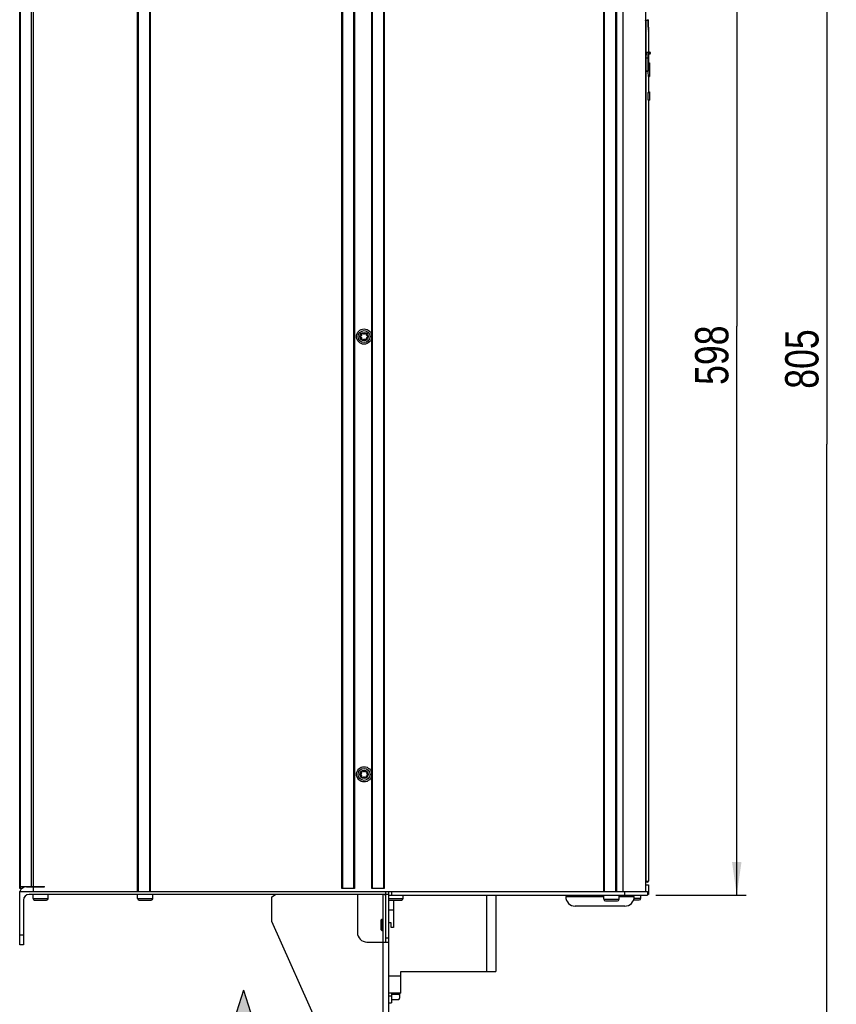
# Model space of a CAD drawing. Extents: x 0 to 594, y 0 to 420.
# Tile 47 of 157: x 191 to 277, y 154 to 258. Entities that reach past the tile are written whole.
import ezdxf

# ---------------------------------------------------------------- set-up
doc = ezdxf.new("R2010")
doc.units = 0
doc.header["$LTSCALE"] = 32.67
doc.layers.get('0').update_dxf_attribs({"linetype": 'CONTINUOUS'})
doc.styles.get("Standard").update_dxf_attribs({"font": 'txt', "width": 0.8})
doc.dimstyles.get("Standard").update_dxf_attribs({"dimtxt": 2.5, "dimasz": 2.5, "dimexe": 1.25, "dimexo": 0.625, "dimtad": 1, "dimcen": 2.5, "dimazin": 3, "dimtfac": 1, "dimtmove": 0, "dimatfit": 3})

# ---------------------------------------------------------------- blocks, each defined once
blk = doc.blocks.new('_FILLED')
at = {"color": 0, "linetype": 'BYBLOCK'}
blk.add_solid([(0, 0), (-1, 0.143), (-1, -0.143)], dxfattribs=at)
blk = doc.blocks.new('*D9')
at = {"color": 2, "linetype": 'CONTINUOUS'}
for p, q in [((246.75, 293.45), (255.52, 293.45)), ((258.79, 293.45), (276.6, 293.45)), ((275.6, 293.45), (275.6, 212.95)), ((275.6, 132.45), (275.6, 212.95)), ((227.86, 132.45), (276.6, 132.45))]:
    blk.add_line(p, q, dxfattribs=at)
at = {"color": 2, "linetype": 'CONTINUOUS', "xscale": 3.5, "yscale": 3.5, "zscale": 3.5}
for p, rotation in [((275.6, 293.45), 90), ((275.6, 132.45), 270)]:
    blk.add_blockref('_FILLED', p, dxfattribs=dict(at, rotation=rotation))
at = {"color": 5, "linetype": 'CONTINUOUS', "width": 0.8}
blk.add_text('805', height=3.5, rotation=90, dxfattribs=at).set_placement((274.72, 218.77))
blk = doc.blocks.new('*D13')
at = {"color": 2, "linetype": 'CONTINUOUS'}
for p, q in [((254.47, 285.15), (256.84, 285.15)), ((258.14, 285.15), (267.13, 285.15)), ((266.13, 285.15), (266.13, 225.35)), ((266.13, 165.55), (266.13, 225.35)), ((257.62, 165.55), (267.13, 165.55))]:
    blk.add_line(p, q, dxfattribs=at)
at = {"color": 2, "linetype": 'CONTINUOUS', "xscale": 3.5, "yscale": 3.5, "zscale": 3.5}
for p, rotation in [((266.13, 285.15), 90), ((266.13, 165.55), 270)]:
    blk.add_blockref('_FILLED', p, dxfattribs=dict(at, rotation=rotation))
at = {"color": 5, "linetype": 'CONTINUOUS', "width": 0.8}
blk.add_text('598', height=3.5, rotation=90, dxfattribs=at).set_placement((265.25, 219.17))
blk = doc.blocks.new('ARROW_BL4', base_point=(214.27, 149.57))
at = {"color": 7, "linetype": 'CONTINUOUS'}
for p, q in [((214.27, 155.57), (212.95, 151.44)), ((214.27, 155.57), (215.59, 151.44)), ((212.95, 151.44), (214.07, 152.11)), ((214.07, 143.57), (214.07, 152.11)), ((214.47, 152.11), (214.47, 143.57)), ((215.59, 151.44), (214.47, 152.11)), ((214.07, 143.57), (214.47, 143.57))]:
    blk.add_line(p, q, dxfattribs=at)
for points in [[(212.95, 151.44), (214.27, 155.57), (214.07, 152.11)], [(214.07, 152.11), (214.27, 155.57), (214.47, 152.11)], [(214.27, 155.57), (215.59, 151.44), (214.47, 152.11)], [(214.07, 143.57), (214.07, 152.11), (214.47, 152.11)], [(214.47, 152.11), (214.47, 143.57), (214.07, 143.57)]]:
    blk.add_solid(points, dxfattribs=at)

msp = doc.modelspace()

# ---------------------------------------------------------------- linework, layer by layer
at = {"color": 7, "linetype": 'CONTINUOUS'}
for p, q in [((190.754, 166.248), (190.754, 283.827)), ((190.854, 166.25), (190.854, 283.827)), ((191.974, 283.827), (191.974, 166.465)), ((192.154, 283.827), (192.154, 166.465)), ((203.154, 165.952), (203.154, 283.852)), ((203.244, 165.952), (203.244, 283.852)), ((204.384, 283.852), (204.384, 165.952)), ((204.474, 283.852), (204.474, 165.952)), ((224.634, 166.252), (224.634, 283.852)), ((224.714, 166.252), (224.714, 283.852)), ((225.854, 283.852), (225.854, 166.252)), ((225.954, 283.852), (225.954, 166.252)), ((227.754, 166.252), (227.754, 283.952)), ((227.854, 166.252), (227.854, 283.852)), ((228.994, 283.852), (228.994, 166.252)), ((229.074, 283.852), (229.074, 166.252)), ((252.154, 165.952), (252.154, 283.852)), ((252.244, 165.952), (252.244, 283.852)), ((253.384, 283.852), (253.384, 165.952)), ((253.474, 283.852), (253.474, 165.952)), ((254.154, 283.852), (254.154, 165.952)), ((256.55, 283.852), (256.55, 166.042)), ((256.55, 283.852), (256.55, 166.042)), ((256.824, 257.472), (256.55, 257.472)), ((256.554, 257.472), (256.554, 165.952)), ((256.586, 257.472), (256.586, 167.012)), ((256.772, 257.548), (256.772, 257.548)), ((256.825, 257.394), (256.824, 257.472)), ((256.825, 257.472), (256.826, 257.369)), ((256.826, 257.294), (256.825, 257.394)), ((256.826, 257.369), (256.829, 257.15)), ((256.828, 257.197), (256.826, 257.294)), ((256.829, 257.104), (256.828, 257.197)), ((256.829, 257.15), (256.832, 256.931)), ((256.831, 256.994), (256.829, 257.104)), ((256.832, 256.891), (256.831, 256.994)), ((256.832, 256.931), (256.837, 256.676)), ((256.834, 256.796), (256.832, 256.891)), ((256.836, 256.692), (256.834, 256.796)), ((256.838, 256.587), (256.836, 256.692)), ((256.84, 256.488), (256.838, 256.587)), ((256.844, 256.332), (256.843, 256.367)), ((256.844, 256.332), (256.844, 256.332)), ((256.844, 256.332), (256.844, 254.142)), ((256.62, 253.624), (256.621, 253.659)), ((256.62, 253.589), (256.62, 253.624)), ((256.62, 253.554), (256.62, 253.589)), ((256.62, 252.19), (256.62, 253.554)), ((256.62, 253.542), (256.824, 253.542)), ((256.621, 253.693), (256.622, 253.727)), ((256.621, 253.659), (256.621, 253.693)), ((256.622, 253.727), (256.623, 253.76)), ((256.623, 253.76), (256.624, 253.793)), ((256.624, 253.793), (256.625, 253.824)), ((256.625, 253.824), (256.627, 253.855)), ((256.627, 253.855), (256.628, 253.875)), ((256.628, 253.875), (256.629, 253.894)), ((256.63, 253.922), (256.631, 253.94)), ((256.631, 253.94), (256.633, 253.957)), ((256.633, 253.957), (256.634, 253.974)), ((256.634, 253.974), (256.635, 253.99)), ((256.635, 253.99), (256.637, 254.005)), ((256.637, 254.005), (256.638, 254.02)), ((256.664, 254.142), (256.994, 254.142)), ((256.775, 253.624), (256.774, 253.577)), ((256.774, 253.577), (256.774, 252.142)), ((256.776, 253.705), (256.775, 253.67)), ((256.775, 253.67), (256.775, 253.624)), ((256.777, 253.771), (256.776, 253.738)), ((256.776, 253.738), (256.776, 253.705)), ((256.778, 253.803), (256.777, 253.771)), ((256.779, 253.835), (256.778, 253.803)), ((256.781, 253.865), (256.779, 253.835)), ((256.782, 253.894), (256.781, 253.865)), ((256.784, 253.922), (256.782, 253.894)), ((256.785, 253.94), (256.784, 253.922)), ((256.786, 253.957), (256.785, 253.94)), ((256.787, 253.974), (256.786, 253.957)), ((256.788, 253.99), (256.787, 253.974)), ((256.789, 254.005), (256.788, 253.99)), ((256.791, 254.02), (256.789, 254.005)), ((256.792, 254.034), (256.791, 254.02)), ((256.825, 253.638), (256.824, 253.606)), ((256.824, 253.606), (256.824, 253.574)), ((256.824, 253.574), (256.824, 252.192)), ((256.826, 253.701), (256.825, 253.67)), ((256.825, 253.67), (256.825, 253.638)), ((256.827, 253.732), (256.826, 253.701)), ((256.828, 253.762), (256.827, 253.732)), ((256.829, 253.791), (256.828, 253.762)), ((256.83, 253.82), (256.829, 253.791)), ((256.831, 253.847), (256.83, 253.82)), ((256.832, 253.874), (256.831, 253.847)), ((256.833, 253.891), (256.832, 253.874)), ((256.832, 253.617), (256.833, 253.644)), ((256.832, 253.615), (256.833, 253.643)), ((256.832, 253.589), (256.832, 253.617)), ((256.832, 253.588), (256.832, 253.615)), ((256.832, 253.561), (256.832, 253.589)), ((256.832, 253.56), (256.832, 253.588)), ((256.832, 252.192), (256.832, 253.561)), ((256.832, 252.192), (256.832, 253.56)), ((256.832, 253.542), (256.832, 253.542)), ((256.833, 253.672), (256.834, 253.698)), ((256.833, 253.67), (256.834, 253.696)), ((256.833, 253.644), (256.833, 253.672)), ((256.833, 253.643), (256.833, 253.67)), ((256.834, 253.698), (256.835, 253.725)), ((256.834, 253.696), (256.835, 253.722)), ((256.836, 253.931), (256.835, 253.915)), ((256.835, 253.75), (256.836, 253.775)), ((256.835, 253.725), (256.835, 253.75)), ((256.835, 253.722), (256.836, 253.747)), ((256.837, 253.946), (256.836, 253.931)), ((256.836, 253.775), (256.838, 253.798)), ((256.836, 253.747), (256.837, 253.771)), ((256.839, 253.96), (256.837, 253.946)), ((256.837, 253.771), (256.838, 253.794)), ((256.838, 253.814), (256.839, 253.828)), ((256.838, 253.809), (256.839, 253.824)), ((256.838, 253.798), (256.838, 253.814)), ((256.838, 253.794), (256.838, 253.809)), ((256.84, 253.974), (256.839, 253.96)), ((256.841, 253.987), (256.84, 253.974)), ((256.841, 253.857), (256.842, 253.87)), ((256.841, 253.85), (256.842, 253.863)), ((256.841, 253.844), (256.841, 253.857)), ((256.842, 253.87), (256.843, 253.881)), ((256.842, 253.863), (256.843, 253.876)), ((256.843, 253.881), (256.844, 253.893)), ((256.843, 253.876), (256.844, 253.888)), ((256.844, 253.893), (256.845, 253.903)), ((256.844, 253.888), (256.845, 253.9)), ((256.844, 253.879), (256.845, 253.887)), ((256.844, 253.887), (256.844, 252.994)), ((256.845, 253.887), (256.846, 253.898)), ((256.994, 253.942), (256.85, 253.942)), ((257.044, 254.092), (256.864, 254.092)), ((256.864, 253.992), (257.044, 253.992)), ((257.044, 254.092), (257.044, 253.992)), ((256.832, 252.994), (256.954, 252.994)), ((256.844, 253), (256.954, 253)), ((256.954, 253), (256.954, 251.594)), ((256.62, 252.192), (256.832, 252.192)), ((256.62, 252.187), (256.62, 252.19)), ((256.62, 252.183), (256.62, 252.187)), ((256.62, 252.18), (256.62, 252.183)), ((256.62, 252.176), (256.62, 252.18)), ((256.62, 252.173), (256.62, 252.176)), ((256.62, 252.17), (256.62, 252.173)), ((256.62, 252.166), (256.62, 252.17)), ((256.621, 252.163), (256.62, 252.166)), ((256.621, 252.161), (256.621, 252.163)), ((256.624, 252.142), (256.782, 252.142)), ((256.785, 252.142), (256.787, 252.142)), ((256.837, 251.594), (256.954, 251.594)), ((256.844, 251.594), (256.844, 249.914)), ((256.794, 249.914), (256.788, 249.114)), ((256.794, 249.914), (256.954, 249.914)), ((256.844, 249.974), (256.954, 249.974)), ((256.954, 249.974), (256.954, 249.106)), ((256.788, 249.114), (256.954, 249.114)), ((256.81, 249.106), (256.954, 249.106)), ((256.822, 249.106), (256.954, 249.106)), ((256.822, 249.106), (256.822, 249.106)), ((256.844, 249.106), (256.844, 249.106)), ((256.844, 249.106), (256.844, 167.012)), ((256.554, 167.012), (256.844, 167.012)), ((256.764, 166.932), (256.554, 166.932)), ((256.554, 166.632), (256.844, 166.632)), ((256.554, 166.632), (256.554, 165.952)), ((256.844, 166.632), (256.844, 165.632)), ((190.754, 166.465), (193.354, 166.465)), ((190.974, 166.25), (190.754, 166.25)), ((190.972, 166.248), (190.754, 166.248)), ((190.754, 165.932), (229.571, 165.932)), ((190.754, 160.352), (190.754, 165.932)), ((191.454, 166.44), (193.354, 166.44)), ((229.554, 165.632), (191.754, 165.632)), ((192.154, 166.44), (192.154, 165.932)), ((192.154, 165.212), (192.154, 165.632)), ((192.546, 166.44), (192.546, 166.465)), ((193.354, 166.44), (193.354, 166.465)), ((193.754, 165.212), (193.754, 165.632)), ((203.154, 165.952), (204.474, 165.952)), ((203.154, 165.212), (203.154, 165.632)), ((204.754, 165.212), (204.754, 165.632)), ((217.254, 165.396), (217.654, 165.632)), ((225.954, 166.252), (224.634, 166.252)), ((226.254, 165.632), (226.254, 161.632)), ((229.074, 166.252), (227.754, 166.252)), ((228.954, 138.632), (228.954, 165.632)), ((229.154, 165.632), (229.154, 165.552)), ((229.254, 165.552), (229.154, 165.552)), ((229.254, 160.632), (229.254, 165.932)), ((229.554, 137.566), (229.554, 165.932)), ((229.554, 165.552), (256.754, 165.552)), ((229.571, 165.952), (256.754, 165.952)), ((229.571, 165.952), (229.571, 165.932)), ((229.854, 165.952), (229.854, 165.552)), ((231.054, 165.212), (231.054, 165.552)), ((239.814, 165.552), (239.814, 157.552)), ((240.814, 165.552), (240.814, 157.552)), ((248.954, 165.402), (248.954, 165.552)), ((252.154, 165.132), (252.154, 165.552)), ((253.754, 165.132), (253.754, 165.552)), ((254.354, 165.552), (254.354, 165.952)), ((254.554, 165.402), (254.554, 165.552)), ((256.054, 165.232), (256.054, 165.552)), ((256.55, 166.042), (256.554, 166.042)), ((256.754, 165.952), (256.754, 165.552)), ((256.844, 165.632), (256.754, 165.632)), ((191.154, 165.032), (191.154, 160.352)), ((192.154, 165.212), (193.754, 165.212)), ((192.324, 165.042), (193.584, 165.042)), ((203.154, 165.212), (204.754, 165.212)), ((203.324, 165.042), (204.584, 165.042)), ((217.254, 162.774), (217.254, 165.396)), ((229.554, 165.212), (231.054, 165.212)), ((229.624, 165.042), (230.884, 165.042)), ((230.04, 165.042), (230.04, 162.152)), ((248.154, 165.402), (252.154, 165.402)), ((248.154, 165.4), (248.154, 165.402)), ((252.154, 165.4), (248.154, 165.4)), ((252.154, 165.132), (253.754, 165.132)), ((252.324, 164.962), (253.584, 164.962)), ((253.754, 165.402), (255.354, 165.402)), ((255.354, 165.4), (253.754, 165.4)), ((255.295, 165.062), (255.884, 165.062)), ((255.339, 165.232), (256.054, 165.232)), ((255.354, 165.4), (255.354, 165.402)), ((229.554, 164.032), (230.04, 164.032)), ((254.356, 164.402), (249.152, 164.402)), ((228.054, 138.632), (217.254, 162.774)), ((228.754, 162.952), (228.834, 163.032)), ((228.754, 161.912), (228.754, 162.952)), ((228.834, 163.032), (228.954, 163.032)), ((228.834, 162.432), (228.834, 163.032)), ((229.788, 162.64), (229.554, 162.64)), ((229.788, 162.152), (229.788, 162.64)), ((228.754, 161.912), (228.834, 161.832)), ((228.834, 161.832), (228.954, 161.832)), ((230.04, 162.152), (229.788, 162.152)), ((191.154, 161.352), (190.754, 161.352)), ((227.254, 160.632), (229.554, 160.632)), ((229.554, 161.032), (229.254, 161.032)), ((191.154, 160.352), (190.754, 160.352)), ((230.814, 157.552), (240.814, 157.552)), ((230.814, 155.252), (230.814, 157.552)), ((229.554, 157.072), (230.814, 157.072)), ((230.814, 155.252), (229.554, 155.252)), ((229.854, 155.252), (229.854, 154.232)), ((229.884, 154.603), (229.884, 155.252)), ((230.629, 155.199), (230.626, 155.181)), ((230.632, 155.218), (230.629, 155.199)), ((230.635, 155.236), (230.632, 155.218)), ((230.638, 155.252), (230.635, 155.236)), ((230.684, 155.252), (230.684, 154.767)), ((229.554, 154.982), (229.854, 154.982)), ((229.554, 154.232), (229.854, 154.232)), ((229.884, 154.844), (229.854, 154.864)), ((229.884, 155.167), (230.624, 155.167)), ((229.884, 154.603), (230.624, 154.603)), ((230.626, 155.181), (230.624, 155.167)), ((230.624, 155.167), (230.626, 155.16)), ((230.684, 154.767), (230.624, 154.603)), ((230.626, 154.609), (230.624, 154.603)), ((230.626, 155.16), (230.628, 155.154)), ((230.628, 154.616), (230.626, 154.609)), ((230.628, 155.154), (230.631, 155.147)), ((230.631, 154.623), (230.628, 154.616)), ((230.631, 155.147), (230.633, 155.14)), ((230.633, 154.63), (230.631, 154.623)), ((230.633, 155.14), (230.635, 155.133)), ((230.635, 154.637), (230.633, 154.63)), ((230.635, 155.133), (230.638, 155.127)), ((230.638, 154.643), (230.635, 154.637)), ((230.638, 155.127), (230.639, 155.122)), ((230.639, 154.648), (230.638, 154.643)), ((230.639, 155.122), (230.64, 155.118)), ((230.64, 154.652), (230.639, 154.648)), ((230.64, 155.118), (230.642, 155.113)), ((230.642, 154.657), (230.64, 154.652)), ((230.642, 155.113), (230.643, 155.109)), ((230.643, 154.661), (230.642, 154.657)), ((230.643, 155.109), (230.644, 155.104)), ((230.644, 154.665), (230.643, 154.661)), ((230.644, 155.104), (230.646, 155.1)), ((230.646, 154.67), (230.644, 154.665)), ((230.646, 155.1), (230.647, 155.096)), ((230.647, 154.674), (230.646, 154.67)), ((230.647, 155.096), (230.648, 155.091)), ((230.648, 154.679), (230.647, 154.674)), ((230.648, 155.091), (230.649, 155.087)), ((230.649, 154.683), (230.648, 154.679)), ((230.649, 155.087), (230.651, 155.083)), ((230.651, 154.687), (230.649, 154.683)), ((230.651, 155.083), (230.652, 155.078)), ((230.652, 154.692), (230.651, 154.687)), ((230.652, 155.078), (230.653, 155.074)), ((230.653, 154.696), (230.652, 154.692)), ((230.653, 155.074), (230.654, 155.069)), ((230.654, 154.7), (230.653, 154.696)), ((230.654, 155.069), (230.655, 155.065)), ((230.655, 154.705), (230.654, 154.7)), ((230.655, 155.065), (230.656, 155.061)), ((230.656, 154.709), (230.655, 154.705)), ((230.656, 155.061), (230.657, 155.056)), ((230.657, 154.713), (230.656, 154.709)), ((230.657, 155.056), (230.658, 155.052)), ((230.658, 154.718), (230.657, 154.713)), ((230.658, 155.052), (230.659, 155.048)), ((230.659, 154.722), (230.658, 154.718)), ((230.659, 155.048), (230.66, 155.043)), ((230.66, 154.726), (230.659, 154.722)), ((230.66, 155.043), (230.661, 155.039)), ((230.661, 154.731), (230.66, 154.726)), ((230.661, 155.039), (230.662, 155.035)), ((230.662, 154.735), (230.661, 154.731)), ((230.662, 155.035), (230.663, 155.03)), ((230.663, 154.74), (230.662, 154.735)), ((230.663, 155.03), (230.664, 155.026)), ((230.664, 155.026), (230.665, 155.022)), ((230.665, 155.022), (230.666, 155.017)), ((230.666, 154.755), (230.665, 154.75)), ((230.665, 154.75), (230.665, 154.746)), ((230.666, 155.017), (230.667, 155.013)), ((230.667, 154.759), (230.666, 154.755)), ((230.667, 155.013), (230.667, 155.009)), ((230.667, 155.009), (230.668, 155.004)), ((230.668, 154.763), (230.667, 154.759)), ((230.668, 155.004), (230.669, 155)), ((230.669, 154.768), (230.668, 154.763)), ((230.669, 155), (230.67, 154.996)), ((230.67, 154.776), (230.669, 154.772)), ((230.669, 154.772), (230.669, 154.768)), ((230.67, 154.996), (230.67, 154.991)), ((230.67, 154.991), (230.671, 154.987)), ((230.671, 154.781), (230.67, 154.776)), ((230.671, 154.987), (230.672, 154.983)), ((230.672, 154.789), (230.671, 154.785)), ((230.671, 154.785), (230.671, 154.781)), ((230.672, 154.983), (230.672, 154.978)), ((230.672, 154.978), (230.673, 154.974)), ((230.673, 154.794), (230.672, 154.789)), ((230.673, 154.974), (230.673, 154.97)), ((230.673, 154.97), (230.674, 154.965)), ((230.674, 154.802), (230.673, 154.798)), ((230.673, 154.798), (230.673, 154.794)), ((230.675, 154.811), (230.674, 154.807)), ((230.674, 154.807), (230.674, 154.802)), ((230.675, 154.952), (230.676, 154.948)), ((230.676, 154.82), (230.675, 154.815)), ((230.675, 154.815), (230.675, 154.811)), ((230.676, 154.948), (230.676, 154.944)), ((230.676, 154.944), (230.676, 154.939)), ((230.676, 154.939), (230.677, 154.935)), ((230.677, 154.833), (230.676, 154.828)), ((230.676, 154.828), (230.676, 154.824)), ((230.676, 154.824), (230.676, 154.82)), ((230.677, 154.935), (230.677, 154.931)), ((230.677, 154.931), (230.677, 154.926)), ((230.677, 154.926), (230.678, 154.922)), ((230.678, 154.846), (230.677, 154.841)), ((230.677, 154.841), (230.677, 154.837)), ((230.677, 154.837), (230.677, 154.833)), ((230.678, 154.922), (230.678, 154.918)), ((230.678, 154.918), (230.678, 154.913)), ((230.678, 154.913), (230.678, 154.909)), ((230.678, 154.909), (230.678, 154.905)), ((230.678, 154.905), (230.678, 154.9)), ((230.678, 154.9), (230.679, 154.896)), ((230.679, 154.872), (230.678, 154.868)), ((230.678, 154.868), (230.678, 154.863)), ((230.678, 154.863), (230.678, 154.859)), ((230.678, 154.859), (230.678, 154.854)), ((230.678, 154.854), (230.678, 154.85)), ((230.678, 154.85), (230.678, 154.846)), ((230.679, 154.896), (230.679, 154.891)), ((230.679, 154.885), (230.679, 154.881)), ((230.679, 154.881), (230.679, 154.876)), ((230.679, 154.876), (230.679, 154.872))]:
    msp.add_line(p, q, dxfattribs=at)
for points in [[(256.55, 257.538), (256.551, 257.538), (256.554, 257.536), (256.556, 257.534), (256.558, 257.533), (256.559, 257.531), (256.561, 257.529), (256.563, 257.528), (256.565, 257.526), (256.567, 257.524), (256.568, 257.522), (256.57, 257.52), (256.571, 257.518), (256.573, 257.516), (256.574, 257.513), (256.575, 257.511), (256.577, 257.509), (256.578, 257.507), (256.579, 257.504), (256.58, 257.502), (256.581, 257.5), (256.582, 257.497), (256.582, 257.495), (256.583, 257.492), (256.584, 257.49), (256.584, 257.487), (256.585, 257.485), (256.585, 257.482), (256.585, 257.48), (256.585, 257.477), (256.586, 257.474), (256.586, 257.472)], [(256.748, 257.552), (256.751, 257.552), (256.753, 257.552), (256.756, 257.551), (256.759, 257.551), (256.762, 257.551), (256.764, 257.55), (256.767, 257.549), (256.77, 257.549), (256.772, 257.548)], [(256.825, 257.472), (256.825, 257.473), (256.825, 257.474), (256.825, 257.476), (256.824, 257.477), (256.824, 257.478), (256.824, 257.479), (256.824, 257.48), (256.824, 257.481), (256.824, 257.482), (256.824, 257.484), (256.824, 257.485), (256.823, 257.486), (256.823, 257.487), (256.823, 257.488), (256.823, 257.489), (256.822, 257.49), (256.822, 257.492), (256.822, 257.493), (256.822, 257.494), (256.821, 257.495), (256.821, 257.496), (256.82, 257.497), (256.82, 257.499), (256.82, 257.5), (256.819, 257.501), (256.819, 257.503), (256.818, 257.504), (256.818, 257.505), (256.817, 257.507), (256.816, 257.508), (256.816, 257.509), (256.815, 257.511), (256.814, 257.512), (256.813, 257.514), (256.812, 257.516), (256.811, 257.517), (256.81, 257.519), (256.809, 257.52), (256.807, 257.522), (256.806, 257.524), (256.805, 257.526), (256.803, 257.527), (256.801, 257.529), (256.8, 257.531), (256.798, 257.533), (256.796, 257.535), (256.794, 257.536), (256.791, 257.538), (256.789, 257.54), (256.787, 257.541), (256.784, 257.543), (256.781, 257.544), (256.778, 257.545), (256.775, 257.547), (256.772, 257.548)], [(256.772, 257.548), (256.775, 257.547), (256.778, 257.545), (256.781, 257.544), (256.784, 257.543), (256.786, 257.541), (256.789, 257.54), (256.791, 257.538), (256.793, 257.536), (256.795, 257.535), (256.797, 257.533), (256.799, 257.531), (256.801, 257.529), (256.803, 257.527), (256.804, 257.526), (256.806, 257.524), (256.807, 257.522), (256.809, 257.52), (256.81, 257.519), (256.811, 257.517), (256.812, 257.516), (256.813, 257.514), (256.814, 257.512), (256.815, 257.511), (256.815, 257.509), (256.816, 257.508), (256.817, 257.507), (256.817, 257.505), (256.818, 257.504), (256.818, 257.503), (256.819, 257.501), (256.819, 257.5), (256.82, 257.499), (256.82, 257.497), (256.821, 257.496), (256.821, 257.495), (256.821, 257.494), (256.822, 257.493), (256.822, 257.492), (256.822, 257.49), (256.822, 257.489), (256.823, 257.488), (256.823, 257.487), (256.823, 257.486), (256.823, 257.485), (256.824, 257.484), (256.824, 257.482), (256.824, 257.481), (256.824, 257.48), (256.824, 257.479), (256.824, 257.478), (256.824, 257.477), (256.824, 257.476), (256.824, 257.474), (256.824, 257.473), (256.824, 257.472)], [(256.837, 256.676), (256.844, 256.332), (256.844, 256.332)], [(256.629, 253.894), (256.63, 253.913), (256.63, 253.922)], [(256.638, 254.02), (256.639, 254.034), (256.64, 254.041), (256.641, 254.047), (256.641, 254.053), (256.642, 254.059), (256.643, 254.065), (256.644, 254.071), (256.645, 254.076), (256.645, 254.082), (256.646, 254.087), (256.647, 254.091), (256.648, 254.096), (256.648, 254.101), (256.649, 254.105), (256.65, 254.109), (256.651, 254.112), (256.652, 254.116), (256.652, 254.119), (256.653, 254.122), (256.654, 254.125), (256.655, 254.128), (256.656, 254.13), (256.657, 254.133), (256.657, 254.134), (256.658, 254.136), (256.659, 254.138), (256.66, 254.139), (256.661, 254.14), (256.661, 254.141), (256.662, 254.141), (256.663, 254.142), (256.664, 254.142)], [(256.814, 254.142), (256.814, 254.142), (256.813, 254.141), (256.812, 254.141), (256.811, 254.14), (256.811, 254.139), (256.81, 254.138), (256.809, 254.136), (256.808, 254.134), (256.808, 254.133), (256.807, 254.13), (256.806, 254.128), (256.805, 254.125), (256.805, 254.122), (256.804, 254.119), (256.803, 254.116), (256.802, 254.112), (256.802, 254.109), (256.801, 254.105), (256.8, 254.101), (256.799, 254.096), (256.799, 254.091), (256.798, 254.087), (256.797, 254.082), (256.797, 254.076), (256.796, 254.071), (256.795, 254.065), (256.794, 254.059), (256.794, 254.053), (256.793, 254.047), (256.792, 254.034)], [(256.864, 254.092), (256.864, 254.094), (256.864, 254.096), (256.864, 254.097), (256.864, 254.099), (256.863, 254.101), (256.863, 254.103), (256.863, 254.105), (256.862, 254.106), (256.861, 254.108), (256.861, 254.11), (256.86, 254.111), (256.859, 254.113), (256.859, 254.115), (256.858, 254.116), (256.857, 254.118), (256.856, 254.119), (256.855, 254.121), (256.854, 254.122), (256.853, 254.124), (256.851, 254.125), (256.85, 254.127), (256.849, 254.128), (256.848, 254.129), (256.846, 254.13), (256.845, 254.131), (256.843, 254.133), (256.842, 254.134), (256.84, 254.135), (256.839, 254.135), (256.837, 254.136), (256.835, 254.137), (256.834, 254.138), (256.832, 254.139), (256.83, 254.139), (256.829, 254.14), (256.827, 254.14), (256.825, 254.141), (256.823, 254.141), (256.822, 254.141), (256.82, 254.142), (256.818, 254.142), (256.816, 254.142), (256.814, 254.142)], [(256.835, 253.915), (256.835, 253.907), (256.833, 253.891)], [(256.839, 253.828), (256.84, 253.843), (256.841, 253.85)], [(256.839, 253.824), (256.84, 253.837), (256.841, 253.844)], [(256.864, 254.092), (256.863, 254.092), (256.863, 254.091), (256.862, 254.091), (256.861, 254.09), (256.86, 254.089), (256.86, 254.088), (256.859, 254.087), (256.858, 254.085), (256.857, 254.083), (256.857, 254.081), (256.856, 254.079), (256.855, 254.077), (256.854, 254.074), (256.854, 254.071), (256.853, 254.068), (256.852, 254.065), (256.851, 254.061), (256.851, 254.058), (256.85, 254.054), (256.849, 254.05), (256.849, 254.046), (256.848, 254.041), (256.847, 254.037), (256.846, 254.032), (256.846, 254.027), (256.845, 254.022), (256.844, 254.016), (256.844, 254.011), (256.843, 254.005), (256.842, 253.999), (256.841, 253.987)], [(256.845, 253.9), (256.846, 253.911), (256.846, 253.916), (256.847, 253.922), (256.848, 253.927), (256.848, 253.931), (256.849, 253.936), (256.849, 253.941), (256.85, 253.945), (256.851, 253.949), (256.851, 253.953), (256.852, 253.957), (256.852, 253.96), (256.853, 253.964), (256.854, 253.967), (256.854, 253.97), (256.855, 253.973), (256.856, 253.975), (256.856, 253.978), (256.857, 253.98), (256.858, 253.982), (256.858, 253.984), (256.859, 253.986), (256.86, 253.987), (256.86, 253.988), (256.861, 253.989), (256.862, 253.99), (256.862, 253.991), (256.863, 253.991), (256.864, 253.992), (256.864, 253.992)], [(256.845, 253.903), (256.846, 253.913), (256.847, 253.917), (256.848, 253.922), (256.848, 253.926), (256.849, 253.93), (256.849, 253.934), (256.85, 253.937), (256.85, 253.941), (256.851, 253.944), (256.851, 253.947), (256.852, 253.95), (256.852, 253.952), (256.852, 253.954), (256.853, 253.956), (256.853, 253.958), (256.853, 253.959), (256.854, 253.961), (256.854, 253.962), (256.854, 253.963), (256.854, 253.964), (256.855, 253.965), (256.855, 253.965), (256.855, 253.966), (256.855, 253.966), (256.855, 253.966), (256.855, 253.967), (256.855, 253.967)], [(256.846, 253.898), (256.847, 253.908), (256.847, 253.913), (256.848, 253.917), (256.848, 253.922), (256.849, 253.926), (256.849, 253.93), (256.85, 253.934), (256.85, 253.937), (256.851, 253.941), (256.851, 253.942)], [(256.864, 253.992), (256.864, 253.99), (256.864, 253.988), (256.864, 253.986), (256.864, 253.985), (256.863, 253.983), (256.863, 253.981), (256.863, 253.979), (256.862, 253.977), (256.861, 253.976), (256.861, 253.974), (256.86, 253.972), (256.859, 253.971), (256.859, 253.969), (256.858, 253.967), (256.857, 253.966), (256.856, 253.964), (256.855, 253.963), (256.854, 253.962)], [(256.837, 251.594), (256.835, 252.061), (256.833, 252.527), (256.832, 252.839)], [(256.624, 252.142), (256.624, 252.142), (256.623, 252.142), (256.623, 252.142), (256.623, 252.142), (256.623, 252.143), (256.623, 252.143), (256.623, 252.143), (256.623, 252.144), (256.623, 252.144), (256.622, 252.145), (256.622, 252.146), (256.622, 252.146), (256.622, 252.147), (256.622, 252.148), (256.622, 252.149), (256.622, 252.15), (256.622, 252.151), (256.621, 252.152), (256.621, 252.153), (256.621, 252.154), (256.621, 252.155), (256.621, 252.157), (256.621, 252.158), (256.621, 252.159), (256.621, 252.161)], [(256.824, 252.192), (256.824, 252.19), (256.824, 252.188), (256.824, 252.186), (256.823, 252.185), (256.823, 252.183), (256.823, 252.181), (256.822, 252.179), (256.822, 252.177), (256.821, 252.176), (256.821, 252.174), (256.82, 252.172), (256.819, 252.171), (256.819, 252.169), (256.818, 252.167), (256.817, 252.166), (256.816, 252.164), (256.815, 252.163), (256.814, 252.161), (256.812, 252.16), (256.811, 252.159), (256.81, 252.157), (256.809, 252.156), (256.807, 252.155), (256.806, 252.153), (256.805, 252.152), (256.803, 252.151), (256.802, 252.15), (256.8, 252.149), (256.799, 252.148), (256.797, 252.147), (256.795, 252.147), (256.794, 252.146), (256.792, 252.145), (256.79, 252.145), (256.789, 252.144), (256.787, 252.144), (256.785, 252.143), (256.783, 252.143), (256.781, 252.142), (256.78, 252.142), (256.778, 252.142), (256.776, 252.142), (256.774, 252.142)], [(256.782, 252.142), (256.784, 252.142), (256.785, 252.142)], [(256.787, 252.142), (256.789, 252.142), (256.791, 252.143), (256.793, 252.143), (256.794, 252.144), (256.796, 252.144), (256.798, 252.145), (256.8, 252.145), (256.801, 252.146), (256.803, 252.147), (256.805, 252.147), (256.806, 252.148), (256.808, 252.149), (256.809, 252.15), (256.811, 252.151), (256.812, 252.152), (256.814, 252.153), (256.815, 252.155), (256.816, 252.156), (256.818, 252.157), (256.819, 252.159), (256.82, 252.16), (256.821, 252.161), (256.822, 252.163), (256.823, 252.164), (256.824, 252.166), (256.825, 252.167), (256.826, 252.169), (256.827, 252.171), (256.828, 252.172), (256.828, 252.174), (256.829, 252.176), (256.83, 252.177), (256.83, 252.179), (256.83, 252.181), (256.831, 252.183), (256.831, 252.185), (256.831, 252.186), (256.831, 252.188), (256.832, 252.19), (256.832, 252.192)], [(256.787, 252.142), (256.789, 252.142), (256.791, 252.143), (256.792, 252.143), (256.794, 252.143), (256.796, 252.144), (256.797, 252.144), (256.799, 252.145), (256.801, 252.146), (256.802, 252.146), (256.804, 252.147), (256.805, 252.148), (256.807, 252.149), (256.808, 252.15), (256.81, 252.151), (256.811, 252.152), (256.813, 252.153), (256.814, 252.154), (256.816, 252.155), (256.817, 252.156), (256.818, 252.158), (256.819, 252.159), (256.82, 252.16), (256.822, 252.162), (256.823, 252.163), (256.824, 252.165), (256.825, 252.166), (256.825, 252.168), (256.826, 252.169), (256.827, 252.171), (256.828, 252.173), (256.829, 252.174), (256.829, 252.176), (256.83, 252.178), (256.83, 252.179), (256.831, 252.181), (256.831, 252.183), (256.831, 252.185), (256.831, 252.187), (256.832, 252.188), (256.832, 252.19), (256.832, 252.192)], [(256.809, 249.114), (256.809, 249.113), (256.809, 249.112), (256.809, 249.111), (256.809, 249.11), (256.809, 249.11), (256.809, 249.109), (256.809, 249.108), (256.809, 249.108), (256.809, 249.107), (256.809, 249.107), (256.809, 249.106), (256.81, 249.106), (256.81, 249.106), (256.81, 249.106)], [(256.586, 167.012), (256.586, 167.009), (256.585, 167.007), (256.585, 167.004), (256.585, 167.002), (256.585, 166.999), (256.584, 166.997), (256.584, 166.994), (256.583, 166.992), (256.582, 166.989), (256.582, 166.987), (256.581, 166.984), (256.58, 166.982), (256.579, 166.98), (256.578, 166.977), (256.577, 166.975), (256.575, 166.973), (256.574, 166.97), (256.573, 166.968), (256.571, 166.966), (256.57, 166.964), (256.568, 166.962), (256.567, 166.96), (256.565, 166.958), (256.563, 166.956), (256.561, 166.954), (256.559, 166.953), (256.558, 166.951), (256.556, 166.949), (256.554, 166.948)], [(228.834, 161.832), (228.834, 162.132), (228.834, 162.432)], [(230.665, 154.746), (230.664, 154.742), (230.663, 154.74)], [(230.674, 154.965), (230.674, 154.961), (230.675, 154.959)], [(230.675, 154.959), (230.675, 154.955), (230.675, 154.952)], [(230.679, 154.891), (230.679, 154.887), (230.679, 154.885)]]:
    msp.add_lwpolyline(points, dxfattribs=at)
for centre, radius in [((226.954, 224.252), 0.8), ((226.954, 224.252), 0.63), ((226.954, 224.252), 0.44), ((226.954, 178.252), 0.8), ((226.954, 178.252), 0.63), ((226.954, 178.252), 0.44)]:
    msp.add_circle(centre, radius, dxfattribs=at)
for centre, radius, start, end in [((256.474, 257.472), 0.08, 0, 16.14076), ((256.994, 254.092), 0.05, 0, 90), ((256.994, 253.992), 0.05, 270, 360), ((226.796, 224.526), 0.079, 43.63362, 196.36638), ((226.954, 224.676), 0.139, 223.63362, 316.36638), ((227.112, 224.526), 0.079, 343.63362, 136.36638), ((226.638, 224.252), 0.079, 103.63362, 256.36638), ((226.586, 224.464), 0.139, 283.63362, 16.36638), ((226.586, 224.04), 0.139, 343.63362, 76.36638), ((226.796, 223.978), 0.079, 163.63362, 316.36638), ((226.954, 223.828), 0.139, 43.63362, 136.36638), ((227.112, 223.978), 0.079, 223.63362, 16.36638), ((227.321, 224.464), 0.139, 163.63362, 256.36638), ((227.321, 224.04), 0.139, 103.63362, 196.36638), ((227.27, 224.252), 0.079, 283.63362, 76.36638), ((226.638, 178.252), 0.079, 103.63362, 256.36638), ((226.586, 178.464), 0.139, 283.63362, 16.36638), ((226.586, 178.04), 0.139, 343.63362, 76.36638), ((226.796, 178.526), 0.079, 43.63362, 196.36638), ((226.796, 177.978), 0.079, 163.63362, 316.36638), ((226.954, 178.676), 0.139, 223.63362, 316.36638), ((226.954, 177.828), 0.139, 43.63362, 136.36638), ((227.112, 178.526), 0.079, 343.63362, 136.36638), ((227.112, 177.978), 0.079, 223.63362, 16.36638), ((227.321, 178.464), 0.139, 163.63362, 256.36638), ((227.321, 178.04), 0.139, 103.63362, 196.36638), ((227.27, 178.252), 0.079, 283.63362, 76.36638), ((256.764, 167.012), 0.08, 270, 360), ((191.454, 165.74), 0.7, 90, 164.08055), ((191.754, 165.032), 0.6, 90, 180), ((192.324, 165.212), 0.17, 180, 270), ((193.584, 165.212), 0.17, 270, 360), ((203.324, 165.212), 0.17, 180, 270), ((204.584, 165.212), 0.17, 270, 360), ((229.624, 165.212), 0.17, 245.68426, 270), ((230.884, 165.212), 0.17, 270, 360), ((249.152, 165.4), 0.998, 180, 270), ((252.324, 165.132), 0.17, 180, 270), ((253.584, 165.132), 0.17, 270, 360), ((254.356, 165.4), 0.998, 270, 360), ((255.884, 165.232), 0.17, 270, 360), ((227.254, 161.632), 1, 180, 270)]:
    msp.add_arc(centre, radius, start, end, dxfattribs=at)

# ---------------------------------------------------------------- block references
at = {"color": 2, "linetype": 'CONTINUOUS'}
msp.add_blockref('ARROW_BL4', (214.27, 149.568), dxfattribs=at)

# ---------------------------------------------------------------- dimensions: what is measured, and where the dimension line sits
for base, p1, p2, angle, picture, middle in [((275.596, 293.449), (227.859, 132.45), (246.754, 293.449), 90, '*D9', (272.971, 222.968)), ((266.129, 165.552), (254.466, 285.152), (257.622, 165.552), 270, '*D13', (263.504, 223.366))]:
    dim = msp.add_linear_dim(base=base, p1=p1, p2=p2, angle=angle, dimstyle='Standard', dxfattribs=at)
    dim.commit()
    dim.dimension.update_dxf_attribs({"geometry": picture, "text_midpoint": middle, "dimtype": 128})

doc.saveas('drawing.dxf')
